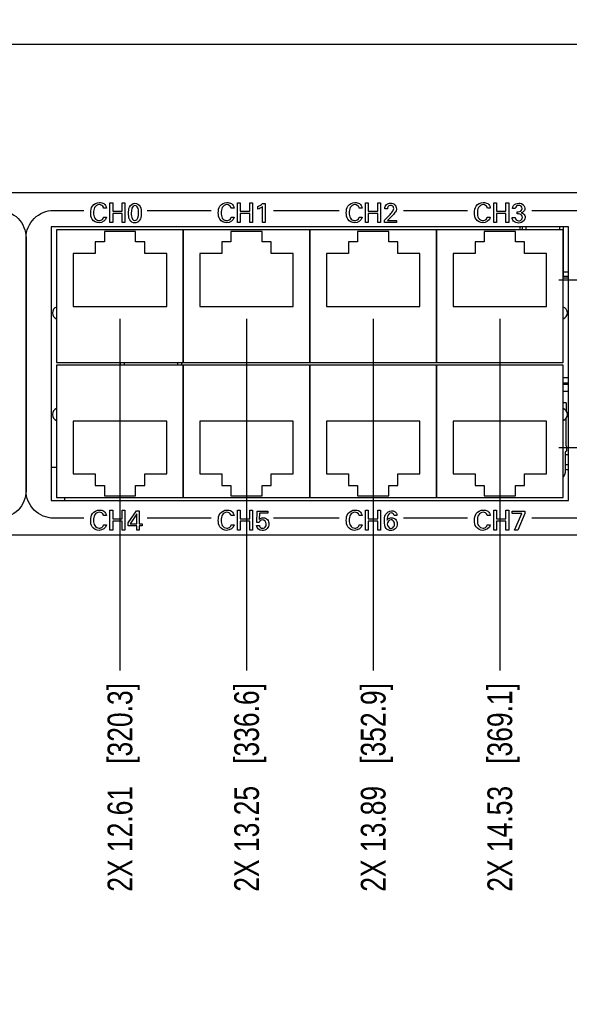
# Model space of a CAD drawing. Header units: inches. Extents: x 0 to 34, y 0 to 22.
# Tile 30 of 78: x 14.9 to 17.7, y 5 to 10. Entities that reach past the tile are written whole.
import ezdxf

# ---------------------------------------------------------------- set-up
doc = ezdxf.new("R2010")
doc.units = ezdxf.units.IN
doc.header["$LTSCALE"] = 1.87
doc.header["$MEASUREMENT"] = 0
doc.layers.get('0').update_dxf_attribs({"linetype": 'CONTINUOUS'})
for name, color, linetype in [('02___PRT_ALL_AXES', 7, 'CONTINUOUS'), ('3_ALL_AXES', 7, 'CONTINUOUS'), ('DIMENSIONS', 7, 'CONTINUOUS')]:
    doc.layers.add(name, color=color, linetype=linetype)
doc.styles.get("Standard").update_dxf_attribs({"font": 'txt', "width": 0.8})
doc.dimstyles.new('DIMSTYLE_1', dxfattribs={"dimtxt": 0.125, "dimasz": 0.18, "dimexe": 0.125, "dimexo": 0.0625, "dimgap": 0.0625, "dimtad": 0, "dimtih": 1, "dimtoh": 1, "dimzin": 4, "dimdsep": 46, "dimtxsty": 'STANDARD', "dimblk": '_FILLED', "dimblk1": '_FILLED', "dimblk2": '_FILLED', "dimcen": 0.09, "dimadec": 0, "dimazin": 0, "dimtp": 0.001, "dimtm": 0.001, "dimtfac": 1, "dimtofl": 0, "dimtmove": 0, "dimatfit": 3, "dimldrblk": '_FILLED', "dimfxl": 1, "dimtolj": 1, "dimtzin": 4, "dimarcsym": 0})
doc.dimstyles.new('DIMSTYLE_2', dxfattribs={"dimtxt": 0.125, "dimasz": 0.18, "dimexe": 0.125, "dimexo": 0.0625, "dimgap": 0.09, "dimtad": 0, "dimtih": 1, "dimtoh": 1, "dimzin": 4, "dimdsep": 46, "dimtxsty": 'STANDARD', "dimblk": '_FILLED', "dimblk1": '_FILLED', "dimblk2": '_FILLED', "dimcen": 0.09, "dimadec": 0, "dimazin": 0, "dimtp": 0.001, "dimtm": 0.001, "dimtfac": 1, "dimtofl": 0, "dimtmove": 0, "dimatfit": 3, "dimldrblk": '_FILLED', "dimfxl": 1, "dimtolj": 1, "dimtzin": 4, "dimarcsym": 0})

# ---------------------------------------------------------------- blocks, each defined once
blk = doc.blocks.new('*D26')
at = {"layer": 'DIMENSIONS', "color": 2, "linetype": 'CONTINUOUS'}
blk.add_line((15.4345, 8.4512), (15.4345, 6.6713), dxfattribs=at)
at = {"layer": 'DIMENSIONS', "color": 2, "linetype": 'CONTINUOUS', "insert": (15.372, 6.6088), "char_height": 0.125, "width": 1.625, "attachment_point": 3, "rotation": 90, "line_spacing_factor": 0.9}
blk.add_mtext('2X 12.61{\\Ftxt.shx;\\W1.000000;\\H0.125000; }[320.3]', dxfattribs=at)
blk = doc.blocks.new('_FILLED')
at = {"color": 0, "linetype": 'BYBLOCK'}
blk.add_solid([(0, 0), (-1, 0.174), (-1, -0.174)], dxfattribs=at)
blk = doc.blocks.new('*D27')
at = {"layer": 'DIMENSIONS', "color": 2, "linetype": 'CONTINUOUS'}
blk.add_line((16.0745, 8.4512), (16.0745, 6.6713), dxfattribs=at)
at = {"layer": 'DIMENSIONS', "color": 2, "linetype": 'CONTINUOUS', "insert": (16.012, 6.6088), "char_height": 0.125, "width": 1.625, "attachment_point": 3, "rotation": 90, "line_spacing_factor": 0.9}
blk.add_mtext('2X 13.25{\\Ftxt.shx;\\W1.000000;\\H0.125000; }[336.6]', dxfattribs=at)
blk = doc.blocks.new('*D28')
at = {"layer": 'DIMENSIONS', "color": 2, "linetype": 'CONTINUOUS'}
blk.add_line((16.7145, 8.4512), (16.7145, 6.6713), dxfattribs=at)
at = {"layer": 'DIMENSIONS', "color": 2, "linetype": 'CONTINUOUS', "insert": (16.652, 6.6088), "char_height": 0.125, "width": 1.625, "attachment_point": 3, "rotation": 90, "line_spacing_factor": 0.9}
blk.add_mtext('2X 13.89{\\Ftxt.shx;\\W1.000000;\\H0.125000; }[352.9]', dxfattribs=at)
blk = doc.blocks.new('*D29')
at = {"layer": 'DIMENSIONS', "color": 2, "linetype": 'CONTINUOUS'}
blk.add_line((17.3545, 8.4512), (17.3545, 6.6713), dxfattribs=at)
at = {"layer": 'DIMENSIONS', "color": 2, "linetype": 'CONTINUOUS', "insert": (17.292, 6.6088), "char_height": 0.125, "width": 1.625, "attachment_point": 3, "rotation": 90, "line_spacing_factor": 0.9}
blk.add_mtext('2X 14.53{\\Ftxt.shx;\\W1.000000;\\H0.125000; }[369.1]', dxfattribs=at)
blk = doc.blocks.new('*D30')
at = {"layer": 'DIMENSIONS', "color": 2, "linetype": 'CONTINUOUS'}
blk.add_line((19.0645, 7.6463), (19.0645, 6.6713), dxfattribs=at)
at = {"layer": 'DIMENSIONS', "color": 2, "linetype": 'CONTINUOUS', "insert": (19.002, 6.6088), "char_height": 0.125, "width": 1.325, "attachment_point": 3, "rotation": 90, "line_spacing_factor": 0.9}
blk.add_mtext('16.24{\\Ftxt.shx;\\W1.000000;\\H0.125000; }[412.5]', dxfattribs=at)
blk = doc.blocks.new('*D31')
at = {"layer": 'DIMENSIONS', "color": 2, "linetype": 'CONTINUOUS'}
blk.add_line((19.6345, 8.3928), (19.6345, 6.6713), dxfattribs=at)
at = {"layer": 'DIMENSIONS', "color": 2, "linetype": 'CONTINUOUS', "insert": (19.572, 6.6088), "char_height": 0.125, "width": 1.125, "attachment_point": 3, "rotation": 90, "line_spacing_factor": 0.9}
blk.add_mtext('16.81{\\Ftxt.shx;\\W1.000000;\\H0.125000; }[427]', dxfattribs=at)
blk = doc.blocks.new('*D32')
at = {"layer": 'DIMENSIONS', "color": 2, "linetype": 'CONTINUOUS'}
blk.add_line((18.4845, 8.248), (18.4845, 6.6713), dxfattribs=at)
at = {"layer": 'DIMENSIONS', "color": 2, "linetype": 'CONTINUOUS', "insert": (18.422, 6.6088), "char_height": 0.125, "width": 1.325, "attachment_point": 3, "rotation": 90, "line_spacing_factor": 0.9}
blk.add_mtext('15.66{\\Ftxt.shx;\\W1.000000;\\H0.125000; }[397.8]', dxfattribs=at)
blk = doc.blocks.new('*D33')
at = {"layer": 'DIMENSIONS', "color": 2, "linetype": 'CONTINUOUS'}
for p, q in [((21.4585, 7.2723), (21.4585, 7.0214)), ((21.4585, 7.0214), (21.412, 6.9877)), ((21.412, 6.9877), (21.412, 6.6713))]:
    blk.add_line(p, q, dxfattribs=at)
at = {"layer": 'DIMENSIONS', "color": 2, "linetype": 'CONTINUOUS', "insert": (21.3495, 6.6088), "char_height": 0.125, "width": 1.625, "attachment_point": 3, "rotation": 90, "line_spacing_factor": 0.9}
blk.add_mtext('2X 18.64{\\Ftxt.shx;\\W1.000000;\\H0.125000; }[473.4]', dxfattribs=at)
blk = doc.blocks.new('*D34')
at = {"layer": 'DIMENSIONS', "color": 2, "linetype": 'CONTINUOUS'}
blk.add_line((21.5865, 7.2723), (21.5865, 6.6713), dxfattribs=at)
at = {"layer": 'DIMENSIONS', "color": 2, "linetype": 'CONTINUOUS', "insert": (21.524, 6.6088), "char_height": 0.125, "width": 1.625, "attachment_point": 3, "rotation": 90, "line_spacing_factor": 0.9}
blk.add_mtext('2X 18.76{\\Ftxt.shx;\\W1.000000;\\H0.125000; }[476.6]', dxfattribs=at)
blk = doc.blocks.new('*D35')
at = {"layer": 'DIMENSIONS', "color": 2, "linetype": 'CONTINUOUS'}
blk.add_line((17.6532, 8.6476), (22.51, 8.6476), dxfattribs=at)
at = {"layer": 'DIMENSIONS', "color": 2, "linetype": 'CONTINUOUS', "insert": (22.5725, 8.7101), "char_height": 0.125, "width": 1.525, "attachment_point": 1, "line_spacing_factor": 0.9}
blk.add_mtext('12X 1.29{\\Ftxt.shx;\\W1.000000;\\H0.125000; }[32.7]', dxfattribs=at)
blk = doc.blocks.new('*D36')
at = {"layer": 'DIMENSIONS', "color": 2, "linetype": 'CONTINUOUS'}
blk.add_line((17.6532, 7.8), (22.51, 7.8), dxfattribs=at)
at = {"layer": 'DIMENSIONS', "color": 2, "linetype": 'CONTINUOUS', "insert": (22.5725, 7.8625), "char_height": 0.125, "width": 1.425, "attachment_point": 1, "line_spacing_factor": 0.9}
blk.add_mtext('12X .44{\\Ftxt.shx;\\W1.000000;\\H0.125000; }[11.2]', dxfattribs=at)
blk = doc.blocks.new('*D48')
at = {"layer": 'DIMENSIONS', "color": 2, "linetype": 'CONTINUOUS'}
for p, q in [((2.8225, 8.9638), (2.8225, 9.9638)), ((21.8225, 8.9638), (21.8225, 9.9638)), ((2.8225, 9.8388), (11.4975, 9.8388)), ((21.8225, 9.8388), (13.1475, 9.8388))]:
    blk.add_line(p, q, dxfattribs=at)
at = {"layer": 'DIMENSIONS', "color": 2, "linetype": 'CONTINUOUS', "xscale": 0.18, "yscale": 0.18, "zscale": 0.18, "rotation": 180}
blk.add_blockref('_FILLED', (2.8225, 9.8388), dxfattribs=at)
at = {"layer": 'DIMENSIONS', "color": 2, "linetype": 'CONTINUOUS', "xscale": 0.18, "yscale": 0.18, "zscale": 0.18}
blk.add_blockref('_FILLED', (21.8225, 9.8388), dxfattribs=at)
at = {"layer": 'DIMENSIONS', "color": 2, "linetype": 'CONTINUOUS', "insert": (12.3225, 9.9013), "char_height": 0.125, "width": 1.525, "attachment_point": 2, "line_spacing_factor": 0.9}
blk.add_mtext('(19.00{\\Ftxt.shx;\\W1.000000;\\H0.125000; }[482.6])', dxfattribs=at)

msp = doc.modelspace()

# ---------------------------------------------------------------- linework, layer by layer
at = {"color": 7, "linetype": 'CONTINUOUS'}
for p, q in [((21.635, 9.0888), (3.01, 9.0888)), ((17.7016, 8.9157), (15.0874, 8.9157)), ((15.0874, 8.9157), (15.0874, 7.5319)), ((17.7016, 7.5319), (17.7016, 8.9157)), ((17.6746, 8.9007), (15.1144, 8.9007)), ((15.1144, 8.9007), (15.1144, 8.2306)), ((15.5132, 8.8917), (15.3557, 8.8917)), ((15.3557, 8.8917), (15.3557, 8.8405)), ((15.5132, 8.8405), (15.5132, 8.8917)), ((15.7544, 8.9007), (15.7544, 8.2306)), ((15.7546, 8.2306), (15.7546, 8.9007)), ((16.1532, 8.8917), (15.9957, 8.8917)), ((15.9957, 8.8917), (15.9957, 8.8405)), ((16.1532, 8.8405), (16.1532, 8.8917)), ((16.3944, 8.9007), (16.3944, 8.2306)), ((16.3946, 8.2306), (16.3946, 8.9007)), ((16.7932, 8.8917), (16.6357, 8.8917)), ((16.6357, 8.8917), (16.6357, 8.8405)), ((16.7932, 8.8405), (16.7932, 8.8917)), ((17.0344, 8.9007), (17.0344, 8.2306)), ((17.0346, 8.2306), (17.0346, 8.9007)), ((17.4332, 8.8917), (17.2757, 8.8917)), ((17.2757, 8.8917), (17.2757, 8.8405)), ((17.4332, 8.8405), (17.4332, 8.8917)), ((17.6746, 8.2306), (17.6746, 8.9007)), ((15.3557, 8.8405), (15.3095, 8.8405)), ((15.3095, 8.8405), (15.3095, 8.7814)), ((15.5595, 8.8405), (15.5132, 8.8405)), ((15.5595, 8.7814), (15.5595, 8.8405)), ((15.9957, 8.8405), (15.9495, 8.8405)), ((15.9495, 8.8405), (15.9495, 8.7814)), ((16.1995, 8.8405), (16.1532, 8.8405)), ((16.1995, 8.7814), (16.1995, 8.8405)), ((16.6357, 8.8405), (16.5895, 8.8405)), ((16.5895, 8.8405), (16.5895, 8.7814)), ((16.8395, 8.8405), (16.7932, 8.8405)), ((16.8395, 8.7814), (16.8395, 8.8405)), ((17.2757, 8.8405), (17.2295, 8.8405)), ((17.2295, 8.8405), (17.2295, 8.7814)), ((17.4795, 8.8405), (17.4332, 8.8405)), ((17.4795, 8.7814), (17.4795, 8.8405)), ((15.3095, 8.7814), (15.1983, 8.7814)), ((15.1983, 8.7814), (15.1983, 8.5137)), ((15.6707, 8.7814), (15.5595, 8.7814)), ((15.6707, 8.5137), (15.6707, 8.7814)), ((15.9495, 8.7814), (15.8383, 8.7814)), ((15.8383, 8.7814), (15.8383, 8.5137)), ((16.3107, 8.7814), (16.1995, 8.7814)), ((16.3107, 8.5137), (16.3107, 8.7814)), ((16.5895, 8.7814), (16.4783, 8.7814)), ((16.4783, 8.7814), (16.4783, 8.5137)), ((16.9507, 8.7814), (16.8395, 8.7814)), ((16.9507, 8.5137), (16.9507, 8.7814)), ((17.2295, 8.7814), (17.1183, 8.7814)), ((17.1183, 8.7814), (17.1183, 8.5137)), ((17.5907, 8.7814), (17.4795, 8.7814)), ((17.5907, 8.5137), (17.5907, 8.7814)), ((17.6767, 8.6862), (17.6746, 8.6862)), ((15.1983, 8.5137), (15.6707, 8.5137)), ((15.8383, 8.5137), (16.3107, 8.5137)), ((16.4783, 8.5137), (16.9507, 8.5137)), ((17.1183, 8.5137), (17.5907, 8.5137)), ((15.1144, 8.2306), (17.6746, 8.2306)), ((15.436, 8.2306), (15.436, 8.2169)), ((15.747, 8.2169), (15.747, 8.2306)), ((17.6746, 8.2169), (15.1144, 8.2169)), ((15.1144, 8.2169), (15.1144, 7.5469)), ((15.7544, 8.2169), (15.7544, 7.5469)), ((15.7546, 7.5469), (15.7546, 8.2169)), ((16.3944, 8.2169), (16.3944, 7.5469)), ((16.3946, 7.5469), (16.3946, 8.2169)), ((17.0344, 8.2169), (17.0344, 7.5469)), ((17.0346, 7.5469), (17.0346, 8.2169)), ((17.6746, 7.5469), (17.6746, 8.2169)), ((17.6746, 8.1533), (17.7016, 8.1533)), ((17.7016, 8.125), (17.6746, 8.125)), ((17.6746, 8.1211), (17.7016, 8.1211)), ((17.6746, 8.0857), (17.7016, 8.0857)), ((17.6902, 8.0262), (17.6746, 8.0262)), ((17.6902, 8.0262), (17.6902, 7.9851)), ((15.6707, 7.9339), (15.1983, 7.9339)), ((15.1983, 7.9339), (15.1983, 7.6662)), ((15.6707, 7.6662), (15.6707, 7.9339)), ((16.3107, 7.9339), (15.8383, 7.9339)), ((15.8383, 7.9339), (15.8383, 7.6662)), ((16.3107, 7.6662), (16.3107, 7.9339)), ((16.9507, 7.9339), (16.4783, 7.9339)), ((16.4783, 7.9339), (16.4783, 7.6662)), ((16.9507, 7.6662), (16.9507, 7.9339)), ((17.5907, 7.9339), (17.1183, 7.9339)), ((17.1183, 7.9339), (17.1183, 7.6662)), ((17.5907, 7.6662), (17.5907, 7.9339)), ((17.6902, 7.8085), (17.6902, 7.9488)), ((17.6853, 7.775), (17.6853, 7.6713)), ((17.6922, 7.7809), (17.6912, 7.7809)), ((17.6922, 7.8041), (17.6922, 7.7809)), ((17.6853, 7.7648), (17.7016, 7.7648)), ((17.6853, 7.7136), (17.7016, 7.7136)), ((17.7016, 7.6863), (17.6853, 7.6863)), ((15.1983, 7.6662), (15.3095, 7.6662)), ((15.3095, 7.6662), (15.3095, 7.6071)), ((15.5595, 7.6662), (15.6707, 7.6662)), ((15.5595, 7.6071), (15.5595, 7.6662)), ((15.8383, 7.6662), (15.9495, 7.6662)), ((15.9495, 7.6662), (15.9495, 7.6071)), ((16.1995, 7.6662), (16.3107, 7.6662)), ((16.1995, 7.6071), (16.1995, 7.6662)), ((16.4783, 7.6662), (16.5895, 7.6662)), ((16.5895, 7.6662), (16.5895, 7.6071)), ((16.8395, 7.6662), (16.9507, 7.6662)), ((16.8395, 7.6071), (16.8395, 7.6662)), ((17.1183, 7.6662), (17.2295, 7.6662)), ((17.2295, 7.6662), (17.2295, 7.6071)), ((17.4795, 7.6662), (17.5907, 7.6662)), ((17.4795, 7.6071), (17.4795, 7.6662)), ((17.6797, 7.6566), (17.6846, 7.6682)), ((15.3095, 7.6071), (15.3557, 7.6071)), ((15.3557, 7.6071), (15.3557, 7.5559)), ((15.5132, 7.6071), (15.5595, 7.6071)), ((15.5132, 7.5559), (15.5132, 7.6071)), ((15.9495, 7.6071), (15.9957, 7.6071)), ((15.9957, 7.6071), (15.9957, 7.5559)), ((16.1532, 7.6071), (16.1995, 7.6071)), ((16.1532, 7.5559), (16.1532, 7.6071)), ((16.5895, 7.6071), (16.6357, 7.6071)), ((16.6357, 7.6071), (16.6357, 7.5559)), ((16.7932, 7.6071), (16.8395, 7.6071)), ((16.7932, 7.5559), (16.7932, 7.6071)), ((17.2295, 7.6071), (17.2757, 7.6071)), ((17.2757, 7.6071), (17.2757, 7.5559)), ((17.4332, 7.6071), (17.4795, 7.6071)), ((17.4332, 7.5559), (17.4332, 7.6071)), ((15.0874, 7.5319), (17.7016, 7.5319)), ((15.1144, 7.5469), (17.6746, 7.5469)), ((15.3557, 7.5559), (15.5132, 7.5559)), ((15.9957, 7.5559), (16.1532, 7.5559)), ((16.6357, 7.5559), (16.7932, 7.5559)), ((17.2757, 7.5559), (17.4332, 7.5559)), ((3.01, 7.3588), (21.635, 7.3588))]:
    msp.add_line(p, q, dxfattribs=at)
at = {"color": 40, "linetype": 'CONTINUOUS'}
for p, q in [((15.3838, 9.038), (15.3977, 9.038)), ((15.3838, 8.9378), (15.3838, 9.038)), ((15.3977, 9.038), (15.3977, 8.995)), ((15.4453, 9.038), (15.4592, 9.038)), ((15.4453, 8.995), (15.4453, 9.038)), ((15.4592, 9.038), (15.4592, 8.9378)), ((16.0288, 9.038), (16.0426, 9.038)), ((16.0288, 8.9378), (16.0288, 9.038)), ((16.0426, 9.038), (16.0426, 8.995)), ((16.0902, 9.038), (16.1041, 9.038)), ((16.0902, 8.995), (16.0902, 9.038)), ((16.1041, 9.038), (16.1041, 8.9378)), ((16.1321, 9.0048), (16.1321, 9.0187)), ((16.1544, 8.9378), (16.1544, 9.0187)), ((16.1554, 9.0339), (16.1678, 9.0339)), ((16.1678, 9.0339), (16.1678, 8.9378)), ((16.6758, 9.038), (16.6896, 9.038)), ((16.6758, 8.9378), (16.6758, 9.038)), ((16.6896, 9.038), (16.6896, 8.995)), ((16.7372, 9.038), (16.7511, 9.038)), ((16.7372, 8.995), (16.7372, 9.038)), ((16.7511, 9.038), (16.7511, 8.9378)), ((17.3239, 9.038), (17.3378, 9.038)), ((17.3239, 8.9378), (17.3239, 9.038)), ((17.3378, 9.038), (17.3378, 8.995)), ((17.3854, 9.038), (17.3993, 9.038)), ((17.3854, 8.995), (17.3854, 9.038)), ((17.3993, 9.038), (17.3993, 8.9378)), ((15.099, 8.9994), (15.2512, 8.9994)), ((15.3509, 8.9642), (15.3661, 8.9642)), ((15.3664, 9.011), (15.3516, 9.011)), ((15.3977, 8.995), (15.4453, 8.995)), ((15.4453, 8.9831), (15.3977, 8.9831)), ((15.3977, 8.9831), (15.3977, 8.9378)), ((15.4453, 8.9378), (15.4453, 8.9831)), ((15.5718, 8.9994), (15.8961, 8.9994)), ((15.9958, 8.9642), (16.0111, 8.9642)), ((16.0113, 9.011), (15.9965, 9.011)), ((16.0426, 8.995), (16.0902, 8.995)), ((16.0902, 8.9831), (16.0426, 8.9831)), ((16.0426, 8.9831), (16.0426, 8.9378)), ((16.0902, 8.9378), (16.0902, 8.9831)), ((16.2107, 8.9994), (16.5431, 8.9994)), ((16.6428, 8.9642), (16.6581, 8.9642)), ((16.6583, 9.011), (16.6435, 9.011)), ((16.6896, 8.995), (16.7372, 8.995)), ((16.7372, 8.9831), (16.6896, 8.9831)), ((16.6896, 8.9831), (16.6896, 8.9378)), ((16.7372, 8.9378), (16.7372, 8.9831)), ((16.7712, 8.9504), (16.7963, 8.9751)), ((16.7871, 9.0076), (16.7726, 9.0076)), ((16.8034, 8.9647), (16.7866, 8.9488)), ((16.8669, 8.9994), (17.1913, 8.9994)), ((17.291, 8.9642), (17.3062, 8.9642)), ((17.3065, 9.011), (17.2917, 9.011)), ((17.3378, 8.995), (17.3854, 8.995)), ((17.3854, 8.9831), (17.3378, 8.9831)), ((17.3378, 8.9831), (17.3378, 8.9378)), ((17.3854, 8.9378), (17.3854, 8.9831)), ((17.4328, 9.0094), (17.4188, 9.0094)), ((17.4416, 8.9815), (17.4416, 8.9928)), ((17.5162, 8.9994), (20.1772, 8.9994)), ((15.3977, 8.9378), (15.3838, 8.9378)), ((15.4592, 8.9378), (15.4453, 8.9378)), ((16.0426, 8.9378), (16.0288, 8.9378)), ((16.1041, 8.9378), (16.0902, 8.9378)), ((16.1678, 8.9378), (16.1544, 8.9378)), ((16.6896, 8.9378), (16.6758, 8.9378)), ((16.7511, 8.9378), (16.7372, 8.9378)), ((16.7712, 8.9378), (16.7712, 8.9504)), ((16.8322, 8.9378), (16.7712, 8.9378)), ((16.7866, 8.9488), (16.8322, 8.9488)), ((16.8322, 8.9488), (16.8322, 8.9378)), ((17.3378, 8.9378), (17.3239, 8.9378)), ((17.3993, 8.9378), (17.3854, 8.9378)), ((17.4172, 8.9625), (17.432, 8.9625)), ((14.9601, 7.5816), (14.9601, 8.8605)), ((14.9601, 8.8605), (14.9601, 7.5816)), ((15.3838, 7.4825), (15.3977, 7.4825)), ((15.3838, 7.3822), (15.3838, 7.4825)), ((15.3977, 7.4825), (15.3977, 7.4394)), ((15.4453, 7.4825), (15.4592, 7.4825)), ((15.4453, 7.4394), (15.4453, 7.4825)), ((15.4592, 7.4825), (15.4592, 7.3822)), ((15.4758, 7.4196), (15.5174, 7.4796)), ((15.5174, 7.4796), (15.5324, 7.4796)), ((15.5324, 7.4796), (15.5324, 7.4143)), ((16.0288, 7.4825), (16.0426, 7.4825)), ((16.0288, 7.3822), (16.0288, 7.4825)), ((16.0426, 7.4825), (16.0426, 7.4394)), ((16.0902, 7.4825), (16.1041, 7.4825)), ((16.0902, 7.4394), (16.0902, 7.4825)), ((16.1041, 7.4825), (16.1041, 7.3822)), ((16.1258, 7.4211), (16.1283, 7.4783)), ((16.1283, 7.4783), (16.1823, 7.4783)), ((16.1823, 7.4783), (16.1823, 7.4671)), ((16.6758, 7.4825), (16.6896, 7.4825)), ((16.6758, 7.3822), (16.6758, 7.4825)), ((16.6896, 7.4825), (16.6896, 7.4394)), ((16.7372, 7.4825), (16.7511, 7.4825)), ((16.7372, 7.4394), (16.7372, 7.4825)), ((16.7511, 7.4825), (16.7511, 7.3822)), ((17.3239, 7.4825), (17.3378, 7.4825)), ((17.3239, 7.3822), (17.3239, 7.4825)), ((17.3378, 7.4825), (17.3378, 7.4394)), ((17.3854, 7.4825), (17.3993, 7.4825)), ((17.3854, 7.4394), (17.3854, 7.4825)), ((17.3993, 7.4825), (17.3993, 7.3822)), ((17.4168, 7.4783), (17.4803, 7.4783)), ((17.4168, 7.4668), (17.4168, 7.4783)), ((17.4803, 7.4783), (17.4803, 7.4666)), ((15.2512, 7.4427), (15.099, 7.4427)), ((15.3664, 7.4554), (15.3516, 7.4554)), ((15.3977, 7.4394), (15.4453, 7.4394)), ((15.4453, 7.4275), (15.3977, 7.4275)), ((15.3977, 7.4275), (15.3977, 7.3822)), ((15.4453, 7.3822), (15.4453, 7.4275)), ((15.5195, 7.465), (15.4863, 7.4143)), ((15.5195, 7.4143), (15.5195, 7.465)), ((15.8961, 7.4427), (15.5718, 7.4427)), ((16.0113, 7.4554), (15.9965, 7.4554)), ((16.0426, 7.4394), (16.0902, 7.4394)), ((16.0902, 7.4275), (16.0426, 7.4275)), ((16.0426, 7.4275), (16.0426, 7.3822)), ((16.0902, 7.3822), (16.0902, 7.4275)), ((16.1385, 7.4211), (16.1258, 7.4211)), ((16.1403, 7.4671), (16.1385, 7.436)), ((16.1823, 7.4671), (16.1403, 7.4671)), ((16.5431, 7.4427), (16.2107, 7.4427)), ((16.6583, 7.4554), (16.6435, 7.4554)), ((16.6896, 7.4394), (16.7372, 7.4394)), ((16.7372, 7.4275), (16.6896, 7.4275)), ((16.6896, 7.4275), (16.6896, 7.3822)), ((16.7372, 7.3822), (16.7372, 7.4275)), ((16.8346, 7.4555), (16.8203, 7.4555)), ((17.1913, 7.4427), (16.8669, 7.4427)), ((17.3065, 7.4554), (17.2917, 7.4554)), ((17.3378, 7.4394), (17.3854, 7.4394)), ((17.3854, 7.4275), (17.3378, 7.4275)), ((17.3378, 7.4275), (17.3378, 7.3822)), ((17.3854, 7.3822), (17.3854, 7.4275)), ((17.4663, 7.4668), (17.4168, 7.4668)), ((17.4293, 7.3822), (17.4663, 7.4668)), ((17.4803, 7.4666), (17.445, 7.3822)), ((20.1772, 7.4427), (17.5162, 7.4427)), ((15.3509, 7.4086), (15.3661, 7.4086)), ((15.3977, 7.3822), (15.3838, 7.3822)), ((15.4592, 7.3822), (15.4453, 7.3822)), ((15.4758, 7.4031), (15.4758, 7.4196)), ((15.5191, 7.4031), (15.4758, 7.4031)), ((15.4863, 7.4143), (15.5195, 7.4143)), ((15.5191, 7.3822), (15.5191, 7.4031)), ((15.5324, 7.3822), (15.5191, 7.3822)), ((15.5324, 7.4143), (15.5464, 7.4143)), ((15.5464, 7.4031), (15.5324, 7.4031)), ((15.5324, 7.4031), (15.5324, 7.3822)), ((15.5464, 7.4143), (15.5464, 7.4031)), ((15.9958, 7.4086), (16.0111, 7.4086)), ((16.0426, 7.3822), (16.0288, 7.3822)), ((16.1041, 7.3822), (16.0902, 7.3822)), ((16.1246, 7.405), (16.139, 7.405)), ((16.6428, 7.4086), (16.6581, 7.4086)), ((16.6896, 7.3822), (16.6758, 7.3822)), ((16.7511, 7.3822), (16.7372, 7.3822)), ((17.291, 7.4086), (17.3062, 7.4086)), ((17.3378, 7.3822), (17.3239, 7.3822)), ((17.3993, 7.3822), (17.3854, 7.3822)), ((17.445, 7.3822), (17.4293, 7.3822))]:
    msp.add_line(p, q, dxfattribs=at)
at = {"color": 6, "linetype": 'CONTINUOUS'}
for p, q in [((17.4678, 8.9157), (17.4678, 8.9007)), ((17.4875, 8.9007), (17.4875, 8.9157)), ((17.657, 8.9157), (17.657, 8.9007)), ((17.6767, 8.6665), (17.6767, 8.9157)), ((17.6746, 8.6665), (17.7016, 8.6665)), ((17.7016, 8.6862), (17.6767, 8.6862))]:
    msp.add_line(p, q, dxfattribs=at)
at = {"color": 7, "linetype": 'CONTINUOUS'}
for centre, radius, start, end in [((17.6767, 8.6862), 0.0197, 263.8682, 270), ((17.6912, 7.775), 0.00591, 90, 180), ((17.6961, 7.8085), 0.00591, 180, 228.1897), ((17.6774, 7.6713), 0.00787, 337, 360), ((17.6725, 7.6597), 0.00787, 285.3074, 337)]:
    msp.add_arc(centre, radius, start, end, dxfattribs=at)
at = {"color": 40, "linetype": 'CONTINUOUS'}
for points, knots in [([(15.2866, 8.9868), (15.2866, 8.9986), (15.2902, 9.0256), (15.3172, 9.0394), (15.3305, 9.0394)], [0, 0, 0, 0, 0.469739, 1, 1, 1, 1]), ([(15.3299, 9.0283), (15.3208, 9.0283), (15.3021, 9.0155), (15.3014, 8.9961), (15.3014, 8.9869)], [0, 0, 0, 0, 0.499754, 1, 1, 1, 1]), ([(15.3516, 9.011), (15.3513, 9.0124), (15.3498, 9.022), (15.3381, 9.0283), (15.3299, 9.0283)], [0, 0, 0, 0, 0.148078, 1, 1, 1, 1]), ([(15.3305, 9.0394), (15.3382, 9.0394), (15.3559, 9.0367), (15.3657, 9.0197), (15.3664, 9.011)], [0, 0, 0, 0, 0.469068, 1, 1, 1, 1]), ([(15.478, 8.9847), (15.478, 8.9951), (15.4778, 9.0176), (15.4988, 9.0358), (15.5102, 9.0358)], [0, 0, 0, 0, 0.477839, 1, 1, 1, 1]), ([(15.5102, 9.0358), (15.5209, 9.0358), (15.5423, 9.0199), (15.5424, 8.9975), (15.5424, 8.9869)], [0, 0, 0, 0, 0.503988, 1, 1, 1, 1]), ([(15.5289, 8.9857), (15.5289, 8.991), (15.5295, 9.0049), (15.5201, 9.0247), (15.5103, 9.0247)], [0, 0, 0, 0, 0.351669, 1, 1, 1, 1]), ([(15.9315, 8.9868), (15.9315, 8.9986), (15.9352, 9.0256), (15.9621, 9.0394), (15.9754, 9.0394)], [0, 0, 0, 0, 0.469743, 1, 1, 1, 1]), ([(15.9748, 9.0283), (15.9657, 9.0283), (15.9471, 9.0155), (15.9464, 8.9961), (15.9464, 8.9869)], [0, 0, 0, 0, 0.49975, 1, 1, 1, 1]), ([(15.9965, 9.011), (15.9963, 9.0124), (15.9947, 9.022), (15.983, 9.0283), (15.9748, 9.0283)], [0, 0, 0, 0, 0.148078, 1, 1, 1, 1]), ([(15.9754, 9.0394), (15.9832, 9.0394), (16.0008, 9.0367), (16.0107, 9.0197), (16.0113, 9.011)], [0, 0, 0, 0, 0.469076, 1, 1, 1, 1]), ([(16.5785, 8.9868), (16.5785, 8.9986), (16.5822, 9.0256), (16.6091, 9.0394), (16.6224, 9.0394)], [0, 0, 0, 0, 0.469743, 1, 1, 1, 1]), ([(16.6218, 9.0283), (16.6127, 9.0283), (16.5941, 9.0155), (16.5934, 8.9961), (16.5934, 8.9869)], [0, 0, 0, 0, 0.49975, 1, 1, 1, 1]), ([(16.6435, 9.011), (16.6433, 9.0124), (16.6417, 9.022), (16.63, 9.0283), (16.6218, 9.0283)], [0, 0, 0, 0, 0.14808, 1, 1, 1, 1]), ([(16.6224, 9.0394), (16.6302, 9.0394), (16.6478, 9.0367), (16.6577, 9.0197), (16.6583, 9.011)], [0, 0, 0, 0, 0.469068, 1, 1, 1, 1]), ([(16.8028, 9.0244), (16.7998, 9.0244), (16.7906, 9.0231), (16.7871, 9.013), (16.7871, 9.0076)], [0, 0, 0, 0, 0.362891, 1, 1, 1, 1]), ([(16.8023, 9.0357), (16.8094, 9.0357), (16.8258, 9.0321), (16.832, 9.0155), (16.832, 9.0076)], [0, 0, 0, 0, 0.474347, 1, 1, 1, 1]), ([(16.8182, 9.0087), (16.8182, 9.014), (16.8141, 9.0233), (16.8056, 9.0244), (16.8028, 9.0244)], [0, 0, 0, 0, 0.650996, 1, 1, 1, 1]), ([(17.2267, 8.9868), (17.2267, 8.9986), (17.2303, 9.0256), (17.2573, 9.0394), (17.2706, 9.0394)], [0, 0, 0, 0, 0.469739, 1, 1, 1, 1]), ([(17.27, 9.0283), (17.2609, 9.0283), (17.2422, 9.0155), (17.2415, 8.9961), (17.2415, 8.9869)], [0, 0, 0, 0, 0.499754, 1, 1, 1, 1]), ([(17.2917, 9.011), (17.2914, 9.0124), (17.2899, 9.022), (17.2782, 9.0283), (17.27, 9.0283)], [0, 0, 0, 0, 0.148078, 1, 1, 1, 1]), ([(17.2706, 9.0394), (17.2783, 9.0394), (17.296, 9.0367), (17.3058, 9.0197), (17.3065, 9.011)], [0, 0, 0, 0, 0.469068, 1, 1, 1, 1]), ([(17.4188, 9.0094), (17.419, 9.0143), (17.4226, 9.0299), (17.44, 9.0357), (17.4499, 9.0357)], [0, 0, 0, 0, 0.332952, 1, 1, 1, 1]), ([(17.4499, 9.0357), (17.4545, 9.0357), (17.4692, 9.0344), (17.4812, 9.0196), (17.4812, 9.0097)], [0, 0, 0, 0, 0.31981, 1, 1, 1, 1]), ([(15.3287, 8.9363), (15.3158, 8.9363), (15.2897, 8.9497), (15.2866, 8.9756), (15.2866, 8.9868)], [0, 0, 0, 0, 0.536064, 1, 1, 1, 1]), ([(15.3014, 8.9869), (15.3014, 8.9778), (15.3023, 8.9584), (15.3211, 8.9477), (15.3298, 8.9477)], [0, 0, 0, 0, 0.512334, 1, 1, 1, 1]), ([(15.4842, 8.9518), (15.4833, 8.9536), (15.4789, 8.9639), (15.478, 8.9755), (15.478, 8.9847)], [0, 0, 0, 0, 0.175056, 1, 1, 1, 1]), ([(15.4913, 8.9854), (15.4913, 8.9804), (15.491, 8.9667), (15.5003, 8.9474), (15.51, 8.9474)], [0, 0, 0, 0, 0.339307, 1, 1, 1, 1]), ([(15.5424, 8.9869), (15.5424, 8.9818), (15.5419, 8.9666), (15.5366, 8.9503), (15.5291, 8.9432)], [0, 0, 0, 0, 0.330177, 1, 1, 1, 1]), ([(15.9736, 8.9363), (15.9607, 8.9363), (15.9346, 8.9497), (15.9315, 8.9756), (15.9315, 8.9868)], [0, 0, 0, 0, 0.536067, 1, 1, 1, 1]), ([(15.9464, 8.9869), (15.9464, 8.9778), (15.9472, 8.9584), (15.966, 8.9477), (15.9747, 8.9477)], [0, 0, 0, 0, 0.512338, 1, 1, 1, 1]), ([(16.6206, 8.9363), (16.6077, 8.9363), (16.5816, 8.9497), (16.5785, 8.9756), (16.5785, 8.9868)], [0, 0, 0, 0, 0.536067, 1, 1, 1, 1]), ([(16.5934, 8.9869), (16.5934, 8.9778), (16.5942, 8.9584), (16.613, 8.9477), (16.6217, 8.9477)], [0, 0, 0, 0, 0.512338, 1, 1, 1, 1]), ([(16.832, 9.0076), (16.832, 9.0061), (16.8318, 8.9971), (16.8257, 8.9894), (16.8211, 8.9836)], [0, 0, 0, 0, 0.167794, 1, 1, 1, 1]), ([(17.2688, 8.9363), (17.2559, 8.9363), (17.2298, 8.9497), (17.2267, 8.9756), (17.2267, 8.9868)], [0, 0, 0, 0, 0.536064, 1, 1, 1, 1]), ([(17.2415, 8.9869), (17.2415, 8.9778), (17.2424, 8.9584), (17.2612, 8.9477), (17.2699, 8.9477)], [0, 0, 0, 0, 0.512334, 1, 1, 1, 1]), ([(17.4416, 8.9928), (17.4496, 8.9921), (17.4642, 8.9942), (17.4672, 9.0062), (17.4672, 9.0094)], [0, 0, 0, 0, 0.714509, 1, 1, 1, 1]), ([(17.4812, 9.0097), (17.4812, 9.0026), (17.4754, 8.9914), (17.4653, 8.9878), (17.4621, 8.9871)], [0, 0, 0, 0, 0.679505, 1, 1, 1, 1]), ([(17.4621, 8.9871), (17.4663, 8.9865), (17.4775, 8.9829), (17.4826, 8.9706), (17.4826, 8.9638)], [0, 0, 0, 0, 0.381777, 1, 1, 1, 1]), ([(17.4826, 8.9638), (17.4826, 8.9531), (17.47, 8.9371), (17.4543, 8.9354), (17.4493, 8.9354)], [0, 0, 0, 0, 0.681941, 1, 1, 1, 1]), ([(17.4496, 8.9468), (17.4525, 8.9468), (17.4619, 8.9477), (17.4688, 8.9576), (17.4688, 8.9639)], [0, 0, 0, 0, 0.318927, 1, 1, 1, 1]), ([(14.9601, 7.5816), (14.9601, 7.5461), (14.9302, 7.4725), (14.8566, 7.4427), (14.8212, 7.4427)], [0, 0, 0, 0, 0.5, 1, 1, 1, 1]), ([(15.099, 7.4427), (15.0636, 7.4427), (14.9899, 7.4725), (14.9601, 7.5461), (14.9601, 7.5816)], [0, 0, 0, 0, 0.5, 1, 1, 1, 1]), ([(15.2866, 7.4312), (15.2866, 7.443), (15.2902, 7.47), (15.3172, 7.4839), (15.3305, 7.4839)], [0, 0, 0, 0, 0.46974, 1, 1, 1, 1]), ([(15.3299, 7.4728), (15.3208, 7.4728), (15.3021, 7.46), (15.3014, 7.4405), (15.3014, 7.4314)], [0, 0, 0, 0, 0.499752, 1, 1, 1, 1]), ([(15.3516, 7.4554), (15.3513, 7.4568), (15.3498, 7.4664), (15.3381, 7.4728), (15.3299, 7.4728)], [0, 0, 0, 0, 0.148093, 1, 1, 1, 1]), ([(15.3305, 7.4839), (15.3382, 7.4839), (15.3559, 7.4811), (15.3657, 7.4642), (15.3664, 7.4554)], [0, 0, 0, 0, 0.46909, 1, 1, 1, 1]), ([(15.9315, 7.4312), (15.9315, 7.443), (15.9352, 7.47), (15.9621, 7.4839), (15.9754, 7.4839)], [0, 0, 0, 0, 0.469744, 1, 1, 1, 1]), ([(15.9748, 7.4728), (15.9657, 7.4728), (15.9471, 7.46), (15.9464, 7.4405), (15.9464, 7.4314)], [0, 0, 0, 0, 0.499748, 1, 1, 1, 1]), ([(15.9965, 7.4554), (15.9963, 7.4568), (15.9947, 7.4664), (15.983, 7.4728), (15.9748, 7.4728)], [0, 0, 0, 0, 0.148093, 1, 1, 1, 1]), ([(15.9754, 7.4839), (15.9832, 7.4839), (16.0008, 7.4811), (16.0107, 7.4642), (16.0113, 7.4554)], [0, 0, 0, 0, 0.469098, 1, 1, 1, 1]), ([(16.5785, 7.4312), (16.5785, 7.443), (16.5822, 7.47), (16.6091, 7.4839), (16.6224, 7.4839)], [0, 0, 0, 0, 0.469744, 1, 1, 1, 1]), ([(16.6218, 7.4728), (16.6127, 7.4728), (16.5941, 7.46), (16.5934, 7.4405), (16.5934, 7.4314)], [0, 0, 0, 0, 0.499748, 1, 1, 1, 1]), ([(16.6435, 7.4554), (16.6433, 7.4568), (16.6417, 7.4664), (16.63, 7.4728), (16.6218, 7.4728)], [0, 0, 0, 0, 0.148096, 1, 1, 1, 1]), ([(16.6224, 7.4839), (16.6302, 7.4839), (16.6478, 7.4811), (16.6577, 7.4642), (16.6583, 7.4554)], [0, 0, 0, 0, 0.46909, 1, 1, 1, 1]), ([(16.7709, 7.426), (16.7709, 7.4378), (16.7715, 7.4625), (16.7948, 7.4803), (16.8064, 7.4803)], [0, 0, 0, 0, 0.504342, 1, 1, 1, 1]), ([(16.8064, 7.4803), (16.8093, 7.4803), (16.8177, 7.4795), (16.8257, 7.4752), (16.8295, 7.4711)], [0, 0, 0, 0, 0.336906, 1, 1, 1, 1]), ([(17.2267, 7.4312), (17.2267, 7.443), (17.2303, 7.47), (17.2573, 7.4839), (17.2706, 7.4839)], [0, 0, 0, 0, 0.46974, 1, 1, 1, 1]), ([(17.27, 7.4728), (17.2609, 7.4728), (17.2422, 7.46), (17.2415, 7.4405), (17.2415, 7.4314)], [0, 0, 0, 0, 0.499752, 1, 1, 1, 1]), ([(17.2917, 7.4554), (17.2914, 7.4568), (17.2899, 7.4664), (17.2782, 7.4728), (17.27, 7.4728)], [0, 0, 0, 0, 0.148093, 1, 1, 1, 1]), ([(17.2706, 7.4839), (17.2783, 7.4839), (17.296, 7.4811), (17.3058, 7.4642), (17.3065, 7.4554)], [0, 0, 0, 0, 0.46909, 1, 1, 1, 1]), ([(15.3287, 7.3807), (15.3158, 7.3807), (15.2897, 7.3941), (15.2866, 7.4201), (15.2866, 7.4312)], [0, 0, 0, 0, 0.536036, 1, 1, 1, 1]), ([(15.3014, 7.4314), (15.3014, 7.4223), (15.3023, 7.4029), (15.3211, 7.3921), (15.3298, 7.3921)], [0, 0, 0, 0, 0.512344, 1, 1, 1, 1]), ([(15.9736, 7.3807), (15.9607, 7.3807), (15.9346, 7.3941), (15.9315, 7.4201), (15.9315, 7.4312)], [0, 0, 0, 0, 0.536039, 1, 1, 1, 1]), ([(15.9464, 7.4314), (15.9464, 7.4223), (15.9472, 7.4029), (15.966, 7.3921), (15.9747, 7.3921)], [0, 0, 0, 0, 0.512349, 1, 1, 1, 1]), ([(16.1385, 7.436), (16.142, 7.4395), (16.1486, 7.444), (16.1562, 7.4448), (16.1587, 7.4448)], [0, 0, 0, 0, 0.665259, 1, 1, 1, 1]), ([(16.1587, 7.4448), (16.1666, 7.4448), (16.1834, 7.4378), (16.1875, 7.4209), (16.1875, 7.4132)], [0, 0, 0, 0, 0.505553, 1, 1, 1, 1]), ([(16.6206, 7.3807), (16.6077, 7.3807), (16.5816, 7.3941), (16.5785, 7.4201), (16.5785, 7.4312)], [0, 0, 0, 0, 0.536039, 1, 1, 1, 1]), ([(16.5934, 7.4314), (16.5934, 7.4223), (16.5942, 7.4029), (16.613, 7.3921), (16.6217, 7.3921)], [0, 0, 0, 0, 0.512349, 1, 1, 1, 1]), ([(16.8057, 7.4698), (16.7962, 7.4698), (16.7849, 7.4522), (16.7848, 7.4379), (16.7845, 7.4324)], [0, 0, 0, 0, 0.629509, 1, 1, 1, 1]), ([(16.7845, 7.4324), (16.7878, 7.4371), (16.7948, 7.4437), (16.8038, 7.4446), (16.8068, 7.4446)], [0, 0, 0, 0, 0.65573, 1, 1, 1, 1]), ([(16.8225, 7.4125), (16.8225, 7.4194), (16.8188, 7.4318), (16.8079, 7.4339), (16.8046, 7.4339)], [0, 0, 0, 0, 0.678553, 1, 1, 1, 1]), ([(16.8068, 7.4446), (16.8141, 7.4446), (16.8308, 7.439), (16.8359, 7.422), (16.8359, 7.4138)], [0, 0, 0, 0, 0.46978, 1, 1, 1, 1]), ([(17.2688, 7.3807), (17.2559, 7.3807), (17.2298, 7.3941), (17.2267, 7.4201), (17.2267, 7.4312)], [0, 0, 0, 0, 0.536036, 1, 1, 1, 1]), ([(17.2415, 7.4314), (17.2415, 7.4223), (17.2424, 7.4029), (17.2612, 7.3921), (17.2699, 7.3921)], [0, 0, 0, 0, 0.512344, 1, 1, 1, 1]), ([(16.1875, 7.4132), (16.1875, 7.4047), (16.1809, 7.3861), (16.1621, 7.38), (16.1532, 7.38)], [0, 0, 0, 0, 0.487342, 1, 1, 1, 1]), ([(16.155, 7.3914), (16.1584, 7.3914), (16.1697, 7.3936), (16.174, 7.4063), (16.174, 7.4135)], [0, 0, 0, 0, 0.325973, 1, 1, 1, 1]), ([(16.8359, 7.4138), (16.8359, 7.4047), (16.8295, 7.3862), (16.8114, 7.3802), (16.8034, 7.3802)], [0, 0, 0, 0, 0.530805, 1, 1, 1, 1]), ([(16.8039, 7.3907), (16.8108, 7.3907), (16.8216, 7.3987), (16.8225, 7.4091), (16.8225, 7.4125)], [0, 0, 0, 0, 0.669469, 1, 1, 1, 1])]:
    msp.add_open_spline(points, degree=3, knots=knots, dxfattribs=at)
for points in [[(15.5103, 9.0247), (15.4958, 9.0247), (15.4913, 9), (15.4913, 8.9854)], [(16.1321, 9.0187), (16.1403, 9.023), (16.1483, 9.0279), (16.1554, 9.0339)], [(16.1544, 9.0187), (16.1477, 9.0131), (16.14, 9.0086), (16.1321, 9.0048)], [(16.7726, 9.0076), (16.7728, 9.0153), (16.7757, 9.0237), (16.7815, 9.0287)], [(16.7815, 9.0287), (16.787, 9.0335), (16.7949, 9.0357), (16.8023, 9.0357)], [(17.4503, 9.0246), (17.4426, 9.0246), (17.4336, 9.0171), (17.4328, 9.0094)], [(17.4672, 9.0094), (17.4672, 9.017), (17.4579, 9.0246), (17.4503, 9.0246)], [(14.8212, 8.9994), (14.8566, 8.9994), (14.9302, 8.9695), (14.9601, 8.8959), (14.9601, 8.8605)], [(14.9601, 8.8605), (14.9601, 8.8959), (14.9899, 8.9695), (15.0636, 8.9994), (15.099, 8.9994)], [(15.3661, 8.9642), (15.3645, 8.9487), (15.3442, 8.9363), (15.3287, 8.9363)], [(15.346, 8.9536), (15.3486, 8.9565), (15.3502, 8.9604), (15.3509, 8.9642)], [(15.51, 8.9474), (15.5243, 8.9474), (15.5289, 8.9715), (15.5289, 8.9857)], [(16.0111, 8.9642), (16.0094, 8.9487), (15.9892, 8.9363), (15.9736, 8.9363)], [(15.991, 8.9536), (15.9936, 8.9565), (15.9951, 8.9604), (15.9958, 8.9642)], [(16.6581, 8.9642), (16.6564, 8.9487), (16.6362, 8.9363), (16.6206, 8.9363)], [(16.638, 8.9536), (16.6406, 8.9565), (16.6421, 8.9604), (16.6428, 8.9642)], [(16.7963, 8.9751), (16.8016, 8.9803), (16.8067, 8.9857), (16.8112, 8.9917)], [(16.8211, 8.9836), (16.8158, 8.9769), (16.8095, 8.9708), (16.8034, 8.9647)], [(16.8112, 8.9917), (16.8148, 8.9966), (16.8182, 9.0026), (16.8182, 9.0087)], [(17.3062, 8.9642), (17.3046, 8.9487), (17.2843, 8.9363), (17.2688, 8.9363)], [(17.2861, 8.9536), (17.2887, 8.9565), (17.2903, 8.9604), (17.291, 8.9642)], [(17.4549, 8.9808), (17.4505, 8.9817), (17.446, 8.9817), (17.4416, 8.9815)], [(17.4688, 8.9639), (17.4688, 8.9712), (17.462, 8.9793), (17.4549, 8.9808)], [(15.3298, 8.9477), (15.3355, 8.9477), (15.342, 8.9495), (15.346, 8.9536)], [(15.5099, 8.9359), (15.4998, 8.9359), (15.4887, 8.9428), (15.4842, 8.9518)], [(15.5291, 8.9432), (15.5241, 8.9385), (15.5168, 8.9359), (15.5099, 8.9359)], [(15.9747, 8.9477), (15.9805, 8.9477), (15.9869, 8.9495), (15.991, 8.9536)], [(16.6217, 8.9477), (16.6275, 8.9477), (16.6339, 8.9495), (16.638, 8.9536)], [(17.2699, 8.9477), (17.2756, 8.9477), (17.2821, 8.9495), (17.2861, 8.9536)], [(17.4229, 8.9454), (17.419, 8.9499), (17.4174, 8.9565), (17.4172, 8.9625)], [(17.4493, 8.9354), (17.4399, 8.9354), (17.4291, 8.9383), (17.4229, 8.9454)], [(17.432, 8.9625), (17.4318, 8.9546), (17.4417, 8.9468), (17.4496, 8.9468)], [(16.8295, 7.4711), (16.833, 7.4669), (16.8344, 7.461), (16.8346, 7.4555)], [(16.1429, 7.4292), (16.1407, 7.427), (16.1394, 7.424), (16.1385, 7.4211)], [(16.1558, 7.4342), (16.1512, 7.4342), (16.1462, 7.4324), (16.1429, 7.4292)], [(16.174, 7.4135), (16.174, 7.4227), (16.165, 7.4342), (16.1558, 7.4342)], [(16.7796, 7.3906), (16.7723, 7.4003), (16.7709, 7.4138), (16.7709, 7.426)], [(16.8046, 7.4339), (16.795, 7.4339), (16.7855, 7.422), (16.7855, 7.4124)], [(16.8203, 7.4555), (16.8202, 7.4623), (16.8125, 7.4698), (16.8057, 7.4698)], [(15.3661, 7.4086), (15.3645, 7.3931), (15.3442, 7.3807), (15.3287, 7.3807)], [(15.3298, 7.3921), (15.3355, 7.3921), (15.342, 7.3939), (15.346, 7.3981)], [(15.346, 7.3981), (15.3486, 7.4009), (15.3502, 7.4048), (15.3509, 7.4086)], [(16.0111, 7.4086), (16.0094, 7.3931), (15.9892, 7.3807), (15.9736, 7.3807)], [(15.9747, 7.3921), (15.9805, 7.3921), (15.9869, 7.3939), (15.991, 7.3981)], [(15.991, 7.3981), (15.9936, 7.4009), (15.9951, 7.4048), (15.9958, 7.4086)], [(16.1532, 7.38), (16.1405, 7.38), (16.1251, 7.3924), (16.1246, 7.405)], [(16.139, 7.405), (16.1392, 7.398), (16.148, 7.3914), (16.155, 7.3914)], [(16.6581, 7.4086), (16.6564, 7.3931), (16.6362, 7.3807), (16.6206, 7.3807)], [(16.6217, 7.3921), (16.6275, 7.3921), (16.6339, 7.3939), (16.638, 7.3981)], [(16.638, 7.3981), (16.6406, 7.4009), (16.6421, 7.4048), (16.6428, 7.4086)], [(16.8034, 7.3802), (16.7947, 7.3802), (16.7849, 7.3837), (16.7796, 7.3906)], [(16.7855, 7.4124), (16.7855, 7.4029), (16.7944, 7.3907), (16.8039, 7.3907)], [(17.3062, 7.4086), (17.3046, 7.3931), (17.2843, 7.3807), (17.2688, 7.3807)], [(17.2699, 7.3921), (17.2756, 7.3921), (17.2821, 7.3939), (17.2861, 7.3981)], [(17.2861, 7.3981), (17.2887, 7.4009), (17.2903, 7.4048), (17.291, 7.4086)]]:
    msp.add_open_spline(points, degree=3, dxfattribs=at)
at = {"layer": '02___PRT_ALL_AXES', "color": 7, "linetype": 'CONTINUOUS'}
for p, q in [((17.458, 8.9007), (17.458, 8.9157)), ((17.7016, 8.6563), (17.6746, 8.6563))]:
    msp.add_line(p, q, dxfattribs=at)
for centre, radius, start, end in [((15.1244, 8.4806), 0.0315, 108.5873, 251.4127), ((17.6645, 8.4806), 0.0315, 288.5873, 71.4127), ((15.5915, 8.2578), 0.1405, 191.1752, 196.9378), ((15.5915, 8.2578), 0.1405, 343.0622, 348.8248), ((15.1244, 7.9669), 0.0315, 108.5873, 251.4127), ((17.6645, 7.9669), 0.0315, 288.5873, 71.4127)]:
    msp.add_arc(centre, radius, start, end, dxfattribs=at)
at = {"layer": '3_ALL_AXES', "color": 7, "linetype": 'CONTINUOUS'}
for p, q in [((15.0874, 7.6998), (15.1144, 7.6998)), ((15.155, 7.5469), (15.155, 7.5319))]:
    msp.add_line(p, q, dxfattribs=at)

# ---------------------------------------------------------------- dimensions: what is measured, and where the dimension line sits
at = {"layer": 'DIMENSIONS', "color": 2, "linetype": 'CONTINUOUS'}
dim = msp.add_linear_dim(base=(21.8225, 9.8388), p1=(2.8225, 8.9013), p2=(21.8225, 8.9013), text='(<>)', dimstyle='DIMSTYLE_1', dxfattribs=at)
dim.commit()
dim.dimension.update_dxf_attribs({"geometry": '*D48', "text_midpoint": (12.3225, 9.8388), "dimtype": 160})
for feature_location, offset, dtype, origin, text, picture, middle in [((17.6532, 8.6476), (4.8568, 0), 0, (17.5907, 7.3588), '12X <>', '*D35', (23.335, 8.6476)), ((15.4345, 8.4512), (0, -1.7799), 1, (2.8225, 8.5137), '2X <>', '*D26', (15.4345, 5.7963)), ((16.0745, 8.4512), (0, -1.7799), 1, (2.8225, 8.5137), '2X <>', '*D27', (16.0745, 5.7963)), ((16.7145, 8.4512), (0, -1.7799), 1, (2.8225, 8.5137), '2X <>', '*D28', (16.7145, 5.7963)), ((17.3545, 8.4512), (0, -1.7799), 1, (2.8225, 8.5137), '2X <>', '*D29', (17.3545, 5.7963)), ((17.6532, 7.8), (4.8568, 0), 0, (17.5907, 7.3588), '12X <>', '*D36', (23.285, 7.8)), ((21.4585, 7.2723), (-0.0465, -0.601), 0, (2.8225, 7.3348), '2X <>', '*D33', (21.412, 5.7963)), ((21.5865, 7.2723), (0, -0.601), 1, (2.8225, 7.3348), '2X <>', '*D34', (21.5865, 5.7963))]:
    dim = msp.add_ordinate_dim(feature_location=feature_location, offset=offset, dtype=dtype, origin=origin, text=text, dimstyle='DIMSTYLE_2', override={"dimtad": 1, "dimtih": 0, "dimtoh": 0}, dxfattribs=at)
    dim.commit()
    dim.dimension.update_dxf_attribs({"geometry": picture, "text_midpoint": middle})
for feature_location, offset, origin, picture, middle in [((19.6345, 8.3928), (0, -1.7215), (2.8225, 8.4553), '*D31', (19.6345, 6.0463)), ((18.4845, 8.248), (0, -1.5767), (2.8225, 8.3105), '*D32', (18.4845, 5.9463)), ((19.0645, 7.6463), (0, -0.975), (2.8225, 7.7088), '*D30', (19.0645, 5.9463))]:
    dim = msp.add_ordinate_dim(feature_location=feature_location, offset=offset, dtype=1, origin=origin, dimstyle='DIMSTYLE_2', override={"dimtad": 1, "dimtih": 0, "dimtoh": 0}, dxfattribs=at)
    dim.commit()
    dim.dimension.update_dxf_attribs({"geometry": picture, "text_midpoint": middle})

doc.saveas('drawing.dxf')
